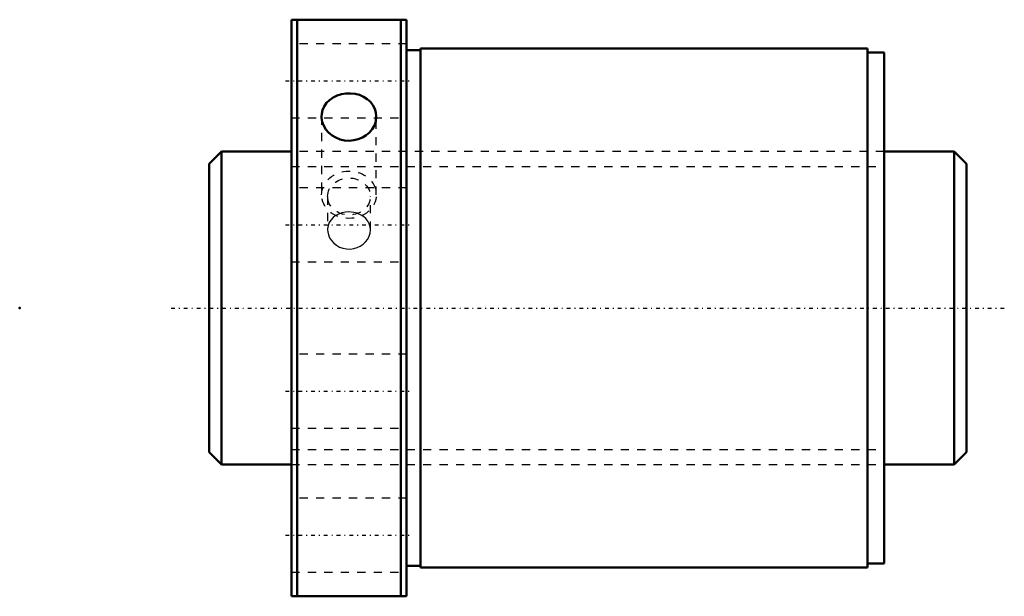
# Model space of a CAD drawing. Header units: millimetres. Extents: x -33 to 87, y -35 to 35.
import ezdxf

# ---------------------------------------------------------------- set-up
doc = ezdxf.new("R2010")
doc.units = ezdxf.units.MM
doc.linetypes.add('Center', pattern=[1.5, 0.45, -0.5, 0.05, -0.5])
doc.linetypes.add('Dashed', pattern=[2, 1, -1])
for name, color, linetype, lineweight in [('2d ConnectionPoints', 7, 'Continuous', 50), ('AM_0', 7, 'Continuous', 50), ('AM_5', 3, 'Continuous', 25), ('AM_7', 7, 'Center', 25), ('AM_9', 6, 'Dashed', 25)]:
    doc.layers.add(name, color=color, linetype=linetype, lineweight=lineweight)

# ---------------------------------------------------------------- blocks, each defined once
blk = doc.blocks.new('1_SDA_V_serieSDA3812V_5nut_0_in_SDA3812V_5G0_92LC0_0G000__0')
at = {"layer": 'AM_0'}
for p, q in [((0, 35), (0, -35)), ((14, 35), (0, 35)), ((0.7, 35), (0.7, -35)), ((13.3, 35), (13.3, -35)), ((14, 35), (14, -35)), ((15.7, 31.3), (14, 31.3)), ((15.7, 31.5), (15.7, -31.5)), ((70, 31.5), (15.7, 31.5)), ((70, 31.5), (70, -31.5)), ((72, 31), (70, 31)), ((72, 31), (72, -31)), ((70, -31), (72, -31)), ((14, -31.3), (15.7, -31.3)), ((15.7, -31.5), (70, -31.5)), ((0, -35), (14, -35))]:
    blk.add_line(p, q, dxfattribs=at)
for points in [[(10.32, 23.25), (10.28, 23.73), (10.14, 24.19), (9.91, 24.63), (9.6, 25.02), (9.21, 25.36), (8.77, 25.65), (8.27, 25.86), (7.73, 26), (7.18, 26.06), (6.62, 26.05), (6.07, 25.96), (5.55, 25.79), (5.07, 25.55), (4.64, 25.25), (4.28, 24.89), (4, 24.48), (3.8, 24.03), (3.7, 23.56), (3.68, 23.25)], [(3.68, 23.25), (3.68, 23.08), (3.76, 22.59), (3.94, 22.13), (4.19, 21.69), (4.53, 21.3), (4.94, 20.95), (5.41, 20.68), (5.92, 20.47), (6.46, 20.35), (7.02, 20.31), (7.58, 20.36), (8.12, 20.49), (8.63, 20.7), (9.09, 20.98), (9.49, 21.32), (9.83, 21.72), (10.08, 22.16), (10.25, 22.63), (10.32, 23.25)]]:
    blk.add_lwpolyline(points, dxfattribs=at)
at = {"layer": 'AM_7'}
for p, q in [((-0.7, 27.58), (14.7, 27.58)), ((-0.7, 10.09), (14.7, 10.09)), ((-0.7, -10.09), (14.7, -10.09)), ((-0.7, -27.58), (14.7, -27.58))]:
    blk.add_line(p, q, dxfattribs=at)
at = {"layer": 'AM_9'}
for p, q in [((14, 32.08), (0, 32.08)), ((0, 23.08), (14, 23.08)), ((3.68, 23.25), (3.68, 13.75)), ((10.32, 13.75), (10.32, 23.25)), ((72, 19), (0, 19)), ((14, 14.59), (0, 14.59)), ((4.4, 13.54), (4.4, 9.5)), ((9.6, 9.5), (9.6, 13.54)), ((0, 5.59), (14, 5.59)), ((14, -5.59), (0, -5.59)), ((0, -14.59), (14, -14.59)), ((0, -19), (72, -19)), ((14, -23.08), (0, -23.08)), ((0, -32.08), (14, -32.08))]:
    blk.add_line(p, q, dxfattribs=at)
for points in [[(5.96, 11.49), (5.75, 11.41), (5.38, 11.21), (5.07, 10.97), (4.8, 10.68), (4.6, 10.36), (4.47, 10), (4.4, 9.63), (4.4, 9.5)], [(7, 11.66), (6.57, 11.63), (6.14, 11.55), (5.96, 11.49)], [(8.02, 11.49), (8.02, 11.5), (7.59, 11.61), (7, 11.66)], [(9.6, 9.5), (9.57, 9.86), (9.46, 10.22), (9.29, 10.55), (9.05, 10.86), (8.75, 11.11), (8.4, 11.33), (8.02, 11.49)], [(4.4, 9.5), (4.42, 9.25), (4.5, 8.88), (4.65, 8.51), (4.87, 8.18), (5.15, 7.87), (5.48, 7.61), (5.86, 7.4), (6.27, 7.26), (6.7, 7.17), (7.13, 7.16), (7.57, 7.22), (7.98, 7.34), (8.37, 7.52), (8.72, 7.76), (9.02, 8.05), (9.27, 8.37), (9.45, 8.74), (9.56, 9.1), (9.6, 9.49), (9.6, 9.5)]]:
    blk.add_lwpolyline(points, dxfattribs=at)
for centre, major_axis in [((7, 13.75), (-3.32, 0)), ((7, 13.54), (-2.6, 0))]:
    blk.add_ellipse(centre, major_axis=major_axis, ratio=0.866025, dxfattribs=at)
blk = doc.blocks.new('2_000SDA3812V_50Shaft_0_in_SDA3812V_5G0_92LC0_0G000__0')
at = {"layer": 'AM_0'}
for p, q in [((-8.5, 19), (-10, 17.5)), ((0, 19), (-8.5, 19)), ((-8.5, 19), (-8.5, -19)), ((80.5, 19), (72, 19)), ((82, 17.5), (80.5, 19)), ((80.5, 19), (80.5, -19)), ((-10, 17.5), (-10, -17.5)), ((82, 17.5), (82, -17.5)), ((-10, -17.5), (-8.5, -19)), ((80.5, -19), (82, -17.5)), ((-8.5, -19), (0, -19)), ((72, -19), (80.5, -19))]:
    blk.add_line(p, q, dxfattribs=at)
at = {"layer": 'AM_5', "linetype": 'Dashed'}
for p, q in [((0, 17.1595), (72, 17.1595)), ((0, -17.1595), (72, -17.1595))]:
    blk.add_line(p, q, dxfattribs=at)
at = {"layer": 'AM_7'}
blk.add_line((-14.6, 0), (86.6, 0), dxfattribs=at)
at = {"layer": 'AM_9'}
for p, q in [((72, 19), (0, 19)), ((0, -19), (72, -19))]:
    blk.add_line(p, q, dxfattribs=at)

msp = doc.modelspace()

# ---------------------------------------------------------------- linework, layer by layer
at = {"layer": '2d ConnectionPoints'}
for p in [(-33, 0), (0, 0), (82, 0)]:
    msp.add_point(p, dxfattribs=at)

# ---------------------------------------------------------------- block references
for name in ['1_SDA_V_serieSDA3812V_5nut_0_in_SDA3812V_5G0_92LC0_0G000__0', '2_000SDA3812V_50Shaft_0_in_SDA3812V_5G0_92LC0_0G000__0']:
    msp.add_blockref(name, (0, 0))

doc.saveas('drawing.dxf')
